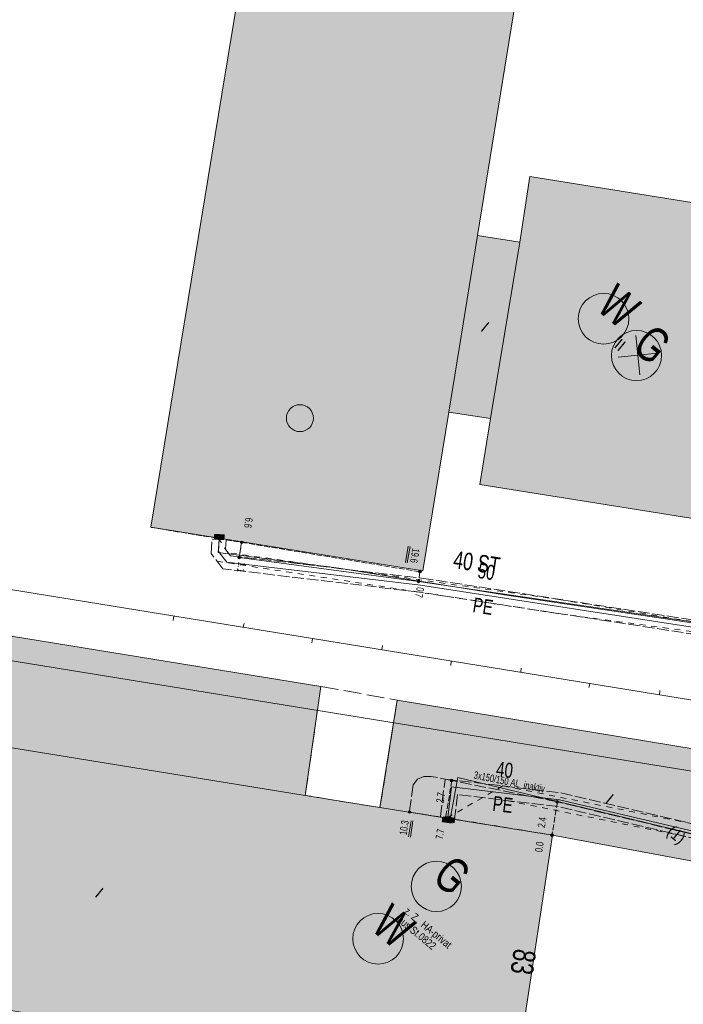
# Model space of a CAD drawing. Header units: metres. Extents: x -740 to 758, y -633 to 854.
# Tile 88 of 256: x -624 to -576, y 79 to 149. Entities that reach past the tile are written whole.
import ezdxf

# ---------------------------------------------------------------- set-up
doc = ezdxf.new("R2010")
doc.units = ezdxf.units.M
doc.header["$MEASUREMENT"] = 0
for name, pattern in [('1248_416', [1.664, 1.248, -0.416]), ('416_125', [0.5408, 0.416, -0.1248]), ('416_416', [0.832, 0.416, -0.416]), ('832_208', [1.04, 0.832, -0.208])]:
    doc.linetypes.add(name, pattern=pattern)
for name, color, linetype in [('Gas.LOVION', 7, 'Continuous'), ('Grundkarte.LOVION', 7, 'Continuous'), ('Grundkarte_Text.LOVION', 7, 'Continuous'), ('Strom.LOVION', 7, 'Continuous'), ('StromBemass.LOVION', 7, 'Continuous'), ('Wasser.LOVION', 7, 'Continuous')]:
    doc.layers.add(name, color=color, linetype=linetype)
doc.styles.add('ERSTELLTER_STIL_1', font='arial.ttf')

msp = doc.modelspace()

# ---------------------------------------------------------------- hatches: boundary and pattern name
at = {"layer": 'Gas.LOVION', "linetype": 'Continuous', "lineweight": 13}
for points in [[(-609.931, 111.87), (-609.188, 111.825), (-609.15, 112.198), (-609.91, 112.256)], [(-592.725, 92.021), (-593.461, 92.141), (-593.514, 91.781), (-592.792, 91.645)]]:
    msp.add_hatch(color=7, dxfattribs=at).paths.add_polyline_path(points)
at = {"layer": 'Grundkarte.LOVION', "linetype": 'Continuous', "lineweight": 18}
for points in [[(-595.053, 109.63), (-593.201, 120.924), (-591.151, 133.509), (-587.578, 155.611), (-606.881, 158.66), (-608.512, 148.747), (-609.367, 143.58), (-614.419, 112.732)], [(-590.982, 115.762), (-574.17, 113.091), (-570.58, 135.018), (-587.424, 137.715), (-588.149, 133.034), (-591.151, 133.509), (-593.201, 120.924), (-590.231, 120.476)], [(-645.382, 100.217), (-645.373, 100.425), (-603.418, 93.621), (-602.315, 101.384), (-662.171, 111.107), (-663.336, 103.072)], [(-645.382, 100.217), (-646.851, 91.354), (-648.317, 82.167), (-629.638, 79.146), (-624.982, 78.389), (-605.941, 75.286), (-601.227, 74.535), (-588.584, 72.49), (-585.821, 90.79), (-598.102, 92.751), (-603.418, 93.621), (-645.373, 100.425)], [(-596.87, 100.409), (-598.102, 92.751), (-585.821, 90.79), (-568.03, 87.475), (-566.71, 95.436)]]:
    msp.add_hatch(color=254, dxfattribs=at).paths.add_polyline_path(points)
at = {"layer": 'Strom.LOVION', "linetype": 'Continuous', "lineweight": 13}
for points in [[(-608.471, 111.747), (-607.45, 111.581), (-607.411, 111.791), (-608.449, 111.971)], [(-595.462, 92.359), (-596.51, 92.493), (-596.532, 92.269), (-595.501, 92.149)]]:
    msp.add_hatch(color=7, dxfattribs=at).paths.add_polyline_path(points)
at = {"layer": 'StromBemass.LOVION', "linetype": 'Continuous', "lineweight": 13}
for points in [[(-607.872, 111.591), (-607.865, 111.6), (-607.859, 111.61), (-607.855, 111.621), (-607.852, 111.633), (-607.851, 111.645), (-607.851, 111.656), (-607.852, 111.668), (-607.855, 111.679), (-607.859, 111.69), (-607.865, 111.701), (-607.872, 111.71), (-607.88, 111.719), (-607.889, 111.726), (-607.899, 111.733), (-607.91, 111.738), (-607.921, 111.741), (-607.933, 111.743), (-607.945, 111.744), (-607.956, 111.743), (-607.968, 111.741), (-607.979, 111.737), (-607.99, 111.732), (-608, 111.726), (-608.009, 111.718), (-608.017, 111.71), (-608.024, 111.7), (-608.029, 111.69), (-608.034, 111.679), (-608.037, 111.667), (-608.038, 111.656), (-608.038, 111.644), (-608.036, 111.632), (-608.034, 111.621), (-608.029, 111.61), (-608.023, 111.6), (-608.016, 111.59), (-608.008, 111.582), (-607.999, 111.574), (-607.989, 111.568), (-607.979, 111.563), (-607.967, 111.559), (-607.956, 111.557), (-607.944, 111.556), (-607.932, 111.557), (-607.921, 111.559), (-607.909, 111.563), (-607.899, 111.568), (-607.889, 111.574), (-607.88, 111.582)], [(-608.058, 110.511), (-608.051, 110.52), (-608.046, 110.531), (-608.041, 110.542), (-608.038, 110.553), (-608.037, 110.565), (-608.037, 110.577), (-608.039, 110.589), (-608.042, 110.601), (-608.046, 110.612), (-608.052, 110.622), (-608.059, 110.632), (-608.067, 110.641), (-608.076, 110.648), (-608.086, 110.655), (-608.097, 110.66), (-608.109, 110.663), (-608.12, 110.665), (-608.132, 110.666), (-608.144, 110.665), (-608.156, 110.663), (-608.167, 110.659), (-608.178, 110.654), (-608.188, 110.648), (-608.197, 110.64), (-608.205, 110.631), (-608.212, 110.622), (-608.218, 110.611), (-608.223, 110.6), (-608.225, 110.589), (-608.227, 110.577), (-608.227, 110.565), (-608.225, 110.553), (-608.222, 110.541), (-608.218, 110.53), (-608.212, 110.52), (-608.205, 110.51), (-608.197, 110.501), (-608.188, 110.494), (-608.177, 110.487), (-608.167, 110.482), (-608.155, 110.479), (-608.144, 110.477), (-608.132, 110.476), (-608.12, 110.477), (-608.108, 110.479), (-608.097, 110.483), (-608.086, 110.488), (-608.076, 110.494), (-608.067, 110.502)], [(-595.178, 109.502), (-595.172, 109.512), (-595.166, 109.522), (-595.161, 109.534), (-595.159, 109.545), (-595.157, 109.557), (-595.157, 109.569), (-595.159, 109.581), (-595.162, 109.592), (-595.166, 109.603), (-595.172, 109.614), (-595.179, 109.623), (-595.187, 109.632), (-595.196, 109.639), (-595.206, 109.646), (-595.217, 109.651), (-595.228, 109.654), (-595.24, 109.656), (-595.252, 109.657), (-595.264, 109.656), (-595.275, 109.654), (-595.287, 109.65), (-595.297, 109.645), (-595.307, 109.639), (-595.317, 109.631), (-595.325, 109.623), (-595.332, 109.613), (-595.337, 109.603), (-595.342, 109.591), (-595.345, 109.58), (-595.346, 109.568), (-595.346, 109.556), (-595.345, 109.544), (-595.342, 109.533), (-595.337, 109.522), (-595.331, 109.512), (-595.324, 109.502), (-595.316, 109.493), (-595.307, 109.486), (-595.297, 109.479), (-595.286, 109.474), (-595.275, 109.471), (-595.263, 109.469), (-595.251, 109.468), (-595.239, 109.469), (-595.228, 109.471), (-595.216, 109.475), (-595.206, 109.48), (-595.196, 109.486), (-595.187, 109.494)], [(-595.175, 109.504), (-595.168, 109.514), (-595.162, 109.524), (-595.158, 109.535), (-595.155, 109.547), (-595.154, 109.559), (-595.154, 109.571), (-595.155, 109.583), (-595.158, 109.594), (-595.163, 109.605), (-595.168, 109.616), (-595.175, 109.625), (-595.184, 109.634), (-595.193, 109.642), (-595.203, 109.648), (-595.214, 109.653), (-595.225, 109.657), (-595.237, 109.659), (-595.249, 109.66), (-595.261, 109.659), (-595.273, 109.656), (-595.284, 109.653), (-595.295, 109.648), (-595.305, 109.641), (-595.314, 109.634), (-595.322, 109.625), (-595.329, 109.615), (-595.335, 109.605), (-595.339, 109.594), (-595.342, 109.582), (-595.344, 109.57), (-595.344, 109.558), (-595.342, 109.546), (-595.339, 109.535), (-595.335, 109.524), (-595.329, 109.513), (-595.322, 109.504), (-595.313, 109.495), (-595.304, 109.487), (-595.294, 109.481), (-595.283, 109.476), (-595.272, 109.472), (-595.26, 109.47), (-595.248, 109.469), (-595.236, 109.47), (-595.225, 109.472), (-595.213, 109.476), (-595.202, 109.481), (-595.192, 109.488), (-595.183, 109.495)], [(-595.288, 108.809), (-595.281, 108.819), (-595.275, 108.829), (-595.271, 108.84), (-595.268, 108.852), (-595.266, 108.863), (-595.266, 108.875), (-595.268, 108.887), (-595.271, 108.898), (-595.275, 108.909), (-595.281, 108.919), (-595.288, 108.929), (-595.296, 108.937), (-595.305, 108.945), (-595.315, 108.951), (-595.326, 108.956), (-595.337, 108.959), (-595.348, 108.962), (-595.36, 108.962), (-595.372, 108.962), (-595.383, 108.959), (-595.395, 108.956), (-595.405, 108.951), (-595.415, 108.944), (-595.424, 108.937), (-595.432, 108.928), (-595.439, 108.919), (-595.445, 108.908), (-595.449, 108.897), (-595.452, 108.886), (-595.453, 108.874), (-595.453, 108.863), (-595.452, 108.851), (-595.449, 108.84), (-595.444, 108.829), (-595.439, 108.818), (-595.432, 108.809), (-595.424, 108.8), (-595.415, 108.793), (-595.405, 108.787), (-595.394, 108.782), (-595.383, 108.778), (-595.371, 108.776), (-595.36, 108.775), (-595.348, 108.776), (-595.336, 108.778), (-595.325, 108.782), (-595.315, 108.787), (-595.305, 108.793), (-595.296, 108.801)], [(-592.924, 94.619), (-592.917, 94.629), (-592.912, 94.639), (-592.907, 94.65), (-592.904, 94.662), (-592.903, 94.674), (-592.903, 94.686), (-592.904, 94.697), (-592.907, 94.709), (-592.912, 94.72), (-592.918, 94.73), (-592.925, 94.74), (-592.933, 94.749), (-592.942, 94.756), (-592.952, 94.763), (-592.963, 94.768), (-592.974, 94.771), (-592.986, 94.774), (-592.998, 94.774), (-593.01, 94.774), (-593.021, 94.771), (-593.033, 94.768), (-593.044, 94.762), (-593.054, 94.756), (-593.063, 94.748), (-593.071, 94.74), (-593.078, 94.73), (-593.084, 94.719), (-593.088, 94.708), (-593.091, 94.697), (-593.092, 94.685), (-593.092, 94.673), (-593.091, 94.661), (-593.088, 94.65), (-593.083, 94.639), (-593.078, 94.628), (-593.071, 94.619), (-593.062, 94.61), (-593.053, 94.602), (-593.043, 94.596), (-593.032, 94.591), (-593.021, 94.587), (-593.009, 94.585), (-592.997, 94.584), (-592.985, 94.585), (-592.974, 94.587), (-592.962, 94.591), (-592.952, 94.596), (-592.942, 94.603), (-592.932, 94.61)], [(-585.403, 93.103), (-585.396, 93.112), (-585.39, 93.122), (-585.386, 93.133), (-585.383, 93.144), (-585.382, 93.156), (-585.382, 93.167), (-585.383, 93.179), (-585.386, 93.19), (-585.391, 93.201), (-585.396, 93.211), (-585.403, 93.22), (-585.411, 93.229), (-585.42, 93.236), (-585.43, 93.242), (-585.44, 93.247), (-585.451, 93.251), (-585.463, 93.253), (-585.474, 93.254), (-585.486, 93.253), (-585.497, 93.251), (-585.508, 93.247), (-585.519, 93.242), (-585.529, 93.236), (-585.538, 93.228), (-585.545, 93.22), (-585.552, 93.21), (-585.558, 93.2), (-585.562, 93.19), (-585.565, 93.178), (-585.566, 93.167), (-585.566, 93.155), (-585.565, 93.144), (-585.562, 93.132), (-585.558, 93.122), (-585.552, 93.112), (-585.545, 93.102), (-585.537, 93.094), (-585.528, 93.086), (-585.518, 93.08), (-585.508, 93.075), (-585.497, 93.072), (-585.485, 93.07), (-585.474, 93.069), (-585.462, 93.07), (-585.451, 93.072), (-585.44, 93.076), (-585.429, 93.08), (-585.42, 93.087), (-585.411, 93.094)], [(-595.928, 92.378), (-595.921, 92.388), (-595.915, 92.398), (-595.911, 92.409), (-595.908, 92.421), (-595.907, 92.433), (-595.907, 92.445), (-595.908, 92.456), (-595.911, 92.468), (-595.916, 92.479), (-595.921, 92.489), (-595.928, 92.499), (-595.937, 92.507), (-595.946, 92.515), (-595.956, 92.521), (-595.966, 92.526), (-595.978, 92.53), (-595.989, 92.532), (-596.001, 92.533), (-596.013, 92.532), (-596.025, 92.53), (-596.036, 92.526), (-596.047, 92.521), (-596.057, 92.514), (-596.066, 92.507), (-596.074, 92.498), (-596.081, 92.489), (-596.086, 92.478), (-596.091, 92.467), (-596.094, 92.456), (-596.095, 92.444), (-596.095, 92.432), (-596.094, 92.42), (-596.091, 92.409), (-596.086, 92.398), (-596.08, 92.387), (-596.073, 92.378), (-596.065, 92.369), (-596.056, 92.362), (-596.046, 92.355), (-596.035, 92.35), (-596.024, 92.347), (-596.012, 92.345), (-596.001, 92.344), (-595.989, 92.345), (-595.977, 92.347), (-595.966, 92.351), (-595.955, 92.356), (-595.945, 92.362), (-595.936, 92.37)], [(-593.347, 91.953), (-593.34, 91.963), (-593.335, 91.973), (-593.33, 91.984), (-593.327, 91.995), (-593.326, 92.007), (-593.326, 92.019), (-593.328, 92.03), (-593.331, 92.042), (-593.335, 92.053), (-593.341, 92.063), (-593.348, 92.072), (-593.356, 92.081), (-593.365, 92.088), (-593.375, 92.095), (-593.385, 92.1), (-593.396, 92.103), (-593.408, 92.105), (-593.42, 92.106), (-593.432, 92.105), (-593.443, 92.103), (-593.454, 92.099), (-593.465, 92.094), (-593.475, 92.088), (-593.484, 92.081), (-593.492, 92.072), (-593.499, 92.062), (-593.504, 92.052), (-593.509, 92.041), (-593.512, 92.03), (-593.513, 92.018), (-593.513, 92.006), (-593.511, 91.995), (-593.508, 91.983), (-593.504, 91.972), (-593.498, 91.962), (-593.491, 91.953), (-593.483, 91.944), (-593.474, 91.937), (-593.464, 91.93), (-593.454, 91.925), (-593.442, 91.922), (-593.431, 91.92), (-593.419, 91.919), (-593.407, 91.92), (-593.396, 91.922), (-593.385, 91.926), (-593.374, 91.931), (-593.364, 91.937), (-593.355, 91.944)], [(-585.781, 90.736), (-585.774, 90.746), (-585.768, 90.756), (-585.764, 90.767), (-585.761, 90.779), (-585.759, 90.791), (-585.759, 90.802), (-585.761, 90.814), (-585.764, 90.826), (-585.768, 90.837), (-585.774, 90.847), (-585.781, 90.857), (-585.789, 90.866), (-585.799, 90.873), (-585.809, 90.88), (-585.819, 90.885), (-585.831, 90.888), (-585.843, 90.89), (-585.854, 90.891), (-585.866, 90.89), (-585.878, 90.888), (-585.889, 90.884), (-585.9, 90.879), (-585.91, 90.873), (-585.919, 90.865), (-585.928, 90.856), (-585.934, 90.847), (-585.94, 90.836), (-585.945, 90.825), (-585.947, 90.814), (-585.949, 90.802), (-585.949, 90.79), (-585.947, 90.778), (-585.944, 90.767), (-585.94, 90.755), (-585.934, 90.745), (-585.927, 90.735), (-585.919, 90.727), (-585.91, 90.719), (-585.9, 90.713), (-585.889, 90.708), (-585.877, 90.704), (-585.866, 90.702), (-585.854, 90.701), (-585.842, 90.702), (-585.83, 90.704), (-585.819, 90.708), (-585.808, 90.713), (-585.798, 90.719), (-585.789, 90.727)], [(-585.761, 90.731), (-585.754, 90.741), (-585.749, 90.751), (-585.744, 90.762), (-585.741, 90.773), (-585.74, 90.785), (-585.74, 90.797), (-585.741, 90.809), (-585.744, 90.82), (-585.749, 90.831), (-585.755, 90.841), (-585.762, 90.851), (-585.77, 90.86), (-585.779, 90.867), (-585.789, 90.873), (-585.8, 90.878), (-585.811, 90.882), (-585.822, 90.884), (-585.834, 90.885), (-585.846, 90.884), (-585.858, 90.882), (-585.869, 90.878), (-585.88, 90.873), (-585.89, 90.867), (-585.899, 90.859), (-585.907, 90.851), (-585.914, 90.841), (-585.919, 90.831), (-585.924, 90.82), (-585.926, 90.808), (-585.928, 90.796), (-585.928, 90.785), (-585.926, 90.773), (-585.923, 90.761), (-585.919, 90.75), (-585.913, 90.74), (-585.906, 90.73), (-585.898, 90.722), (-585.889, 90.714), (-585.879, 90.708), (-585.868, 90.703), (-585.857, 90.699), (-585.845, 90.697), (-585.834, 90.697), (-585.822, 90.697), (-585.81, 90.7), (-585.799, 90.703), (-585.788, 90.708), (-585.778, 90.715), (-585.769, 90.722)]]:
    msp.add_hatch(color=7, dxfattribs=at).paths.add_polyline_path(points)
at = {"layer": 'Wasser.LOVION', "linetype": 'Continuous', "lineweight": 13}
for points in [[(-609.931, 111.87), (-609.188, 111.825), (-609.167, 112.211), (-609.91, 112.256)], [(-592.901, 92.004), (-593.663, 92.092), (-593.7, 91.719), (-592.951, 91.615)]]:
    msp.add_hatch(color=7, dxfattribs=at).paths.add_polyline_path(points)

# ---------------------------------------------------------------- linework, layer by layer
at = {"layer": 'Gas.LOVION', "color": 1, "linetype": 'Continuous', "lineweight": 18}
for points in [[(-579.874, 126.395), (-579.6, 123.584)], [(-581.142, 124.852), (-578.332, 125.127)], [(-552.907, 102.535), (-553.316, 102.494), (-565.356, 104.258), (-577.286, 106.121), (-589.224, 107.91), (-601.041, 109.813), (-609.632, 110.924), (-609.561, 111.862)], [(-550.103, 85.799), (-550.806, 85.731), (-568.531, 89.125), (-592.563, 94.904), (-593.085, 92.074)]]:
    msp.add_lwpolyline(points, dxfattribs=at)
at = {"layer": 'Gas.LOVION', "color": 5, "linetype": 'Continuous', "lineweight": 18}
for centre, radius in [((-579.827, 124.957), 1.788), ((-594.083, 87.137), 1.789)]:
    msp.add_circle(centre, radius, dxfattribs=at)
at = {"layer": 'Grundkarte.LOVION', "color": 8, "linetype": 'Continuous', "lineweight": 18}
for points in [[(-672.858, 116.121), (-698.036, 130.3), (-688.042, 147.178), (-663.096, 187.685), (-643.997, 216.034), (-640.632, 213.969), (-631.855, 208.532), (-562.276, 165.563), (-562.399, 162.595), (-562.102, 155.619), (-561.28, 148.429), (-559.722, 138.532), (-557.967, 128.744), (-556.264, 118.891), (-553.705, 103.594), (-552.582, 96.64), (-671.989, 115.999)], [(-595.053, 109.63), (-614.419, 112.732), (-609.367, 143.58), (-608.512, 148.747), (-606.881, 158.66), (-587.578, 155.611), (-591.151, 133.509), (-593.201, 120.924)], [(-590.982, 115.762), (-590.231, 120.476), (-593.201, 120.924), (-591.151, 133.509), (-588.149, 133.034), (-587.424, 137.715), (-570.58, 135.018), (-574.17, 113.091)], [(-672.858, 116.121), (-671.989, 115.999), (-552.582, 96.64), (-551.747, 91.431), (-674.519, 111.348), (-700.601, 126), (-698.036, 130.3)], [(-645.382, 100.217), (-663.336, 103.072), (-662.171, 111.107), (-602.315, 101.384), (-603.418, 93.621), (-645.373, 100.425)], [(-645.382, 100.217), (-645.373, 100.425), (-603.418, 93.621), (-598.102, 92.751), (-585.821, 90.79), (-588.584, 72.49), (-601.227, 74.535), (-605.941, 75.286), (-624.982, 78.389), (-629.638, 79.146), (-648.317, 82.167), (-646.851, 91.354)], [(-596.87, 100.409), (-566.71, 95.436), (-568.03, 87.475), (-585.821, 90.79), (-598.102, 92.751)]]:
    msp.add_lwpolyline(points, close=True, dxfattribs=at)
at = {"layer": 'Grundkarte.LOVION', "color": 251, "linetype": 'Continuous', "lineweight": 13}
msp.add_lwpolyline([(-591.151, 133.509), (-588.149, 133.034), (-590.231, 120.476), (-593.201, 120.924)], close=True, dxfattribs=at)
at = {"layer": 'Grundkarte.LOVION', "color": 8, "linetype": 'Continuous', "lineweight": 18}
for points in [[(-551.146, 50.821), (-577.514, 55.1), (-599.228, 58.622), (-621.842, 62.293), (-692.933, 73.874), (-721.202, 91.238), (-700.601, 126), (-674.519, 111.348), (-551.747, 91.431), (-551.314, 88.814), (-548.864, 74.039), (-546.5, 59.226), (-546.127, 56.928)], [(-671.989, 115.999), (-552.582, 96.64), (-551.747, 91.431)], [(-612.824, 106.09), (-612.794, 106.388)], [(-607.779, 105.874), (-607.841, 105.602)], [(-602.943, 104.485), (-602.913, 104.783)], [(-597.93, 104.295), (-597.96, 103.996)], [(-593.062, 102.879), (-593.033, 103.178)], [(-588.049, 102.69), (-588.079, 102.391)], [(-583.214, 101.3), (-583.152, 101.572)], [(-578.168, 101.084), (-578.198, 100.786)]]:
    msp.add_lwpolyline(points, dxfattribs=at)
at = {"layer": 'Grundkarte.LOVION', "color": 8, "linetype": '1248_416', "lineweight": 18}
msp.add_lwpolyline([(-598.102, 92.751), (-603.418, 93.621), (-602.315, 101.384), (-596.87, 100.409)], close=True, dxfattribs=at)
at = {"layer": 'Strom.LOVION', "color": 5, "linetype": 'Continuous', "lineweight": 18}
msp.add_lwpolyline([(-552.439, 103.038), (-552.591, 102.787), (-552.57, 102.42), (-552.768, 102.179), (-553.342, 102.004), (-575.346, 105.927), (-595.362, 108.861), (-608.119, 110.569), (-607.959, 111.649)], dxfattribs=at)
at = {"layer": 'Strom.LOVION', "color": 5, "linetype": '832_208', "lineweight": 18}
msp.add_lwpolyline([(-550.166, 84.936), (-549.658, 85.03), (-549.473, 85.255), (-549.648, 86.287), (-550.188, 86.515), (-564.947, 88.441), (-573.946, 90.399), (-585.462, 93.16), (-592.985, 94.685), (-594.447, 94.971), (-594.979, 94.978), (-595.434, 94.786), (-595.748, 94.371), (-596.001, 92.425)], dxfattribs=at)
at = {"layer": 'Strom.LOVION', "color": 1, "linetype": 'Continuous', "lineweight": 18}
msp.add_circle((-603.806, 120.498), 0.96, dxfattribs=at)
at = {"layer": 'StromBemass.LOVION', "color": 7, "linetype": '416_125', "lineweight": 13}
for points in [[(-614.403, 112.719), (-607.959, 111.649), (-595.252, 109.552)], [(-608.119, 110.569), (-607.959, 111.649)], [(-595.252, 109.552), (-595.362, 108.861)], [(-592.985, 94.685), (-593.42, 92.027)], [(-585.462, 93.16), (-585.851, 90.787)], [(-585.821, 90.79), (-593.42, 92.027), (-596.001, 92.425)]]:
    msp.add_lwpolyline(points, dxfattribs=at)
at = {"layer": 'StromBemass.LOVION', "color": 7, "linetype": 'Continuous', "lineweight": 13}
for points in [[(-596.095, 111.376), (-596.292, 110.218)], [(-595.959, 111.345), (-596.172, 110.201)], [(-596.066, 90.675), (-595.882, 91.816)], [(-595.93, 90.644), (-595.749, 91.814)]]:
    msp.add_lwpolyline(points, dxfattribs=at)
for centre, radius in [((-607.944, 111.65), 0.0939), ((-608.132, 110.571), 0.0952), ((-595.252, 109.563), 0.0947), ((-595.249, 109.564), 0.0951), ((-595.36, 108.869), 0.0935), ((-592.998, 94.679), 0.095), ((-585.474, 93.161), 0.0923), ((-596.001, 92.438), 0.0944), ((-593.419, 92.013), 0.0937), ((-585.854, 90.796), 0.095), ((-585.834, 90.791), 0.0942)]:
    msp.add_circle(centre, radius, dxfattribs=at)
at = {"layer": 'Wasser.LOVION', "color": 7, "linetype": '832_208', "lineweight": 13}
for points in [[(-610.051, 111.888), (-609.055, 111.823), (-609.093, 111.154), (-608.751, 110.685), (-595.134, 109.105), (-575.328, 106.047), (-553.644, 102.817), (-553.813, 101.825), (-575.468, 105.058), (-595.258, 108.103), (-609.296, 109.76), (-610.127, 110.846)], [(-592.781, 91.986), (-593.783, 92.11), (-593.468, 94.786), (-585.229, 93.803), (-569.03, 89.993), (-550.056, 86.676), (-550.228, 85.713), (-569.231, 89.027), (-585.415, 92.824), (-592.576, 93.676)]]:
    msp.add_lwpolyline(points, close=True, dxfattribs=at)
at = {"layer": 'Wasser.LOVION', "color": 252, "linetype": '416_416', "lineweight": 18}
for points in [[(-609.705, 110.311), (-585.37, 106.572), (-553.728, 102.321), (-585.23, 107.561), (-608.937, 110.918), (-609.561, 111.862)], [(-589.002, 93.242), (-559.728, 87.356), (-559.543, 88.334), (-589.342, 94.302), (-593.274, 92.041)]]:
    msp.add_lwpolyline(points, dxfattribs=at)
at = {"layer": 'Wasser.LOVION', "color": 150, "linetype": 'Continuous', "lineweight": 18}
for points in [[(-552.344, 102.368), (-552.431, 102.359), (-553.728, 102.321), (-575.397, 105.537), (-595.203, 108.596), (-609.017, 110.23), (-609.595, 111.002), (-609.561, 111.862)], [(-549.599, 86.085), (-549.706, 86.119), (-550.127, 86.196), (-569.13, 89.51), (-585.314, 93.307), (-593.014, 94.224), (-593.274, 92.041)]]:
    msp.add_lwpolyline(points, dxfattribs=at)
at = {"layer": 'Wasser.LOVION', "color": 94, "linetype": 'Continuous', "lineweight": 18}
for centre, radius in [((-582.174, 127.579), 1.81), ((-598.234, 83.407), 1.808)]:
    msp.add_circle(centre, radius, dxfattribs=at)

# ---------------------------------------------------------------- texts
at = {"layer": 'Gas.LOVION', "color": 5, "linetype": 'Continuous', "lineweight": 18, "char_height": 2.48983, "attachment_point": 7, "style": 'ERSTELLTER_STIL_1'}
for s, insert, rotation in [('{\\A1;\\W0.71562x;G}', (-580.247, 125.377), 320.58413), ('{\\A1;\\W0.71561x;G}', (-594.505, 87.556), 320.5841)]:
    msp.add_mtext(s, dxfattribs=dict(at, insert=insert, rotation=rotation))
at = {"layer": 'Gas.LOVION', "color": 1, "linetype": 'Continuous', "lineweight": 18, "insert": (-592.945, 109.817), "char_height": 1.24492, "attachment_point": 7, "rotation": 351.24283, "style": 'ERSTELLTER_STIL_1'}
msp.add_mtext('{\\A1;\\W0.71562x;40 ST}', dxfattribs=at)
at = {"layer": 'Grundkarte_Text.LOVION', "color": 7, "linetype": 'Continuous', "lineweight": 13, "attachment_point": 7, "style": 'ERSTELLTER_STIL_1'}
for s, insert, char_height, rotation in [('{\\A1;\\W0.89452x;I}', (-590.99, 126.767), 0.83073, 320.58386), ('{\\A1;\\W0.89450x;II}', (-581.488, 125.581), 0.83073, 320.58404), ('{\\A1;\\W0.89449x;I}', (-582.117, 93.143), 0.83074, 320.58413), ('{\\A1;\\W0.89450x;(1)}', (-577.896, 90.717), 0.83073, 320.58413), ('{\\A1;\\W0.89448x;I}', (-618.467, 86.456), 0.83074, 320.58413)]:
    msp.add_mtext(s, dxfattribs=dict(at, insert=insert, char_height=char_height, rotation=rotation))
at = {"layer": 'Grundkarte_Text.LOVION', "color": 8, "linetype": 'Continuous', "lineweight": 18, "insert": (-588.575, 82.756), "char_height": 1.60083, "attachment_point": 7, "rotation": 261.45903, "style": 'ERSTELLTER_STIL_1'}
msp.add_mtext('{\\A1;\\W0.71559x;83}', dxfattribs=at)
at = {"layer": 'Strom.LOVION', "color": 5, "linetype": 'Continuous', "lineweight": 18, "insert": (-591.462, 94.826), "char_height": 0.53354, "attachment_point": 7, "rotation": 348.5813, "style": 'ERSTELLTER_STIL_1'}
msp.add_mtext('{\\A1;\\W0.72256x;3x150/150 AL  inaktiv}', dxfattribs=at)
at = {"layer": 'Strom.LOVION', "color": 1, "linetype": 'Continuous', "lineweight": 18, "char_height": 0.54917, "attachment_point": 7, "rotation": 320.58397, "style": 'ERSTELLTER_STIL_1'}
for s, insert in [('{\\A1;\\W0.79998x;aus St.0822}', (-596.922, 84.657)), ('{\\A1;\\W0.79998x;z. Z.  HA-privat}', (-596.532, 85.147))]:
    msp.add_mtext(s, dxfattribs=dict(at, insert=insert))
at = {"layer": 'StromBemass.LOVION', "color": 7, "linetype": 'Continuous', "lineweight": 13, "attachment_point": 7, "style": 'ERSTELLTER_STIL_1'}
for s, insert, char_height, rotation in [('{\\A1;\\W0.71558x;6.6}', (-607.672, 113.45), 0.53355, 260.24571), ('{\\A1;\\W0.71557x;19.6}', (-595.794, 111.26), 0.53355, 260.24571), ('{\\A1;\\W0.71558x;1.1}', (-608.173, 110.283), 0.53355, 260.24571), ('{\\A1;\\W0.71558x;0.7}', (-595.49, 108.487), 0.53354, 261.24592), ('{\\A1;\\W0.71558x;2.7}', (-593.58, 93.054), 0.53355, 81.23953), ('{\\A1;\\W0.71557x;2.4}', (-586.359, 91.292), 0.53355, 81.24023), ('{\\A1;\\W0.71558x;10.3}', (-596.192, 90.767), 0.53355, 81.23953), ('{\\A1;\\W0.71558x;7.7}', (-593.62, 90.454), 0.53355, 81.23953), ('{\\A1;\\W0.71558x;0.0}', (-586.539, 89.544), 0.53355, 81.23953)]:
    msp.add_mtext(s, dxfattribs=dict(at, insert=insert, char_height=char_height, rotation=rotation))
at = {"layer": 'Wasser.LOVION', "color": 94, "linetype": 'Continuous', "lineweight": 18, "char_height": 2.48983, "attachment_point": 7, "style": 'ERSTELLTER_STIL_1'}
for insert, rotation in [((-582.78, 128.267), 320.58404), ((-598.84, 84.092), 320.58413)]:
    msp.add_mtext('{\\A1;\\W0.71562x;W}', dxfattribs=dict(at, insert=insert, rotation=rotation))
at = {"layer": 'Wasser.LOVION', "color": 150, "linetype": 'Continuous', "lineweight": 18, "char_height": 1.06709, "attachment_point": 7, "style": 'ERSTELLTER_STIL_1'}
for s, insert, rotation in [('{\\A1;\\W0.71558x;50}', (-591.193, 109.109), 351.24307), ('{\\A1;\\W0.71558x;PE}', (-591.546, 106.68), 351.24273), ('{\\A1;\\W0.71558x;40}', (-589.874, 94.976), 353.24347), ('{\\A1;\\W0.71558x;PE}', (-590.123, 92.526), 353.24312)]:
    msp.add_mtext(s, dxfattribs=dict(at, insert=insert, rotation=rotation))

doc.saveas('drawing.dxf')
